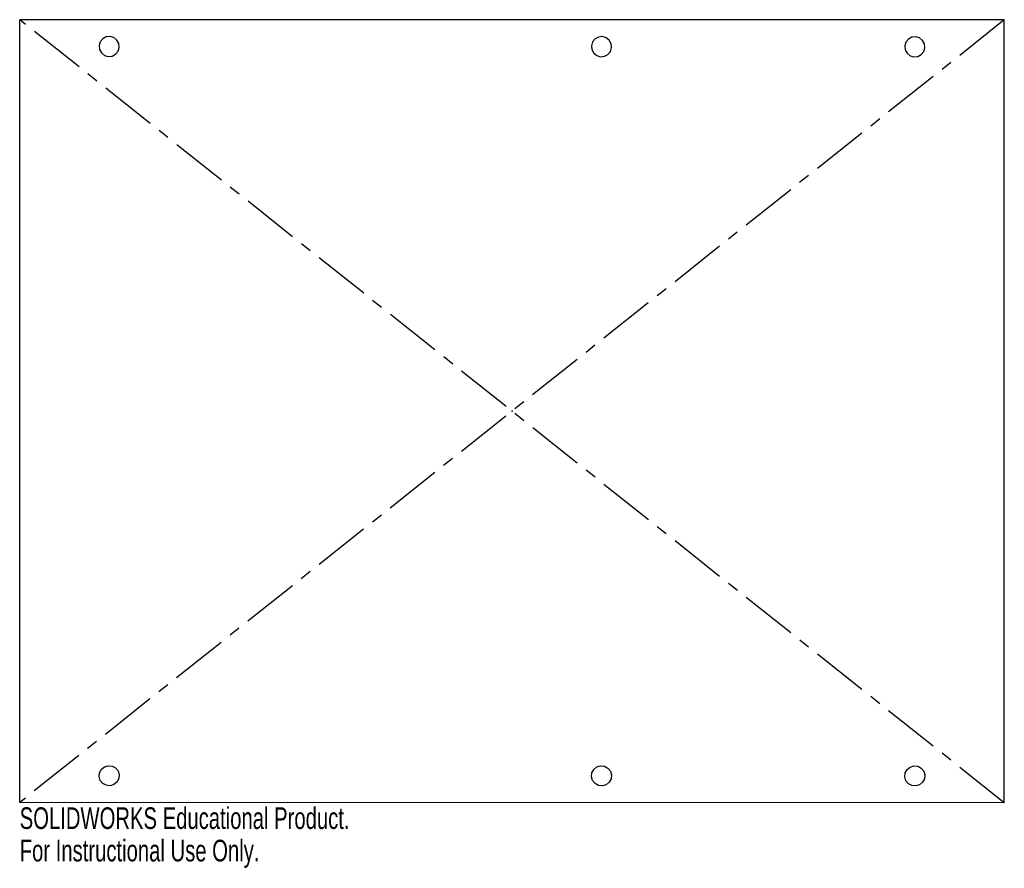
# Model space of a CAD drawing. Header units: millimetres. Extents: x -110 to 110, y -102 to 88.
import ezdxf

# ---------------------------------------------------------------- set-up
doc = ezdxf.new("R2010")
doc.units = ezdxf.units.MM
doc.header["$PDSIZE"] = -1
doc.linetypes.add('CENTERX2', pattern=[20.32, 12.7, -2.54, 2.54, -2.54])
doc.styles.add('SLDTEXTSTYLE0', font='TXT', dxfattribs={"width": 0.7})

msp = doc.modelspace()

# ---------------------------------------------------------------- linework, layer by layer
at = {"color": 7, "linetype": 'Continuous'}
for p, q in [((109.97, 87.46), (-109.97, 87.52)), ((-109.97, -87.46), (-109.97, 87.52)), ((109.97, -87.52), (109.97, 87.46)), ((109.97, -87.52), (-109.97, -87.46))]:
    msp.add_line(p, q, dxfattribs=at)
at = {"color": 7, "linetype": 'CENTERX2'}
for p, q in [((109.97, -87.52), (-109.97, 87.52)), ((109.97, 87.46), (-109.97, -87.46))]:
    msp.add_line(p, q, dxfattribs=at)
at = {"color": 7, "linetype": 'Continuous', "flags": 128}
for points in [[(-87.82, 82.18), (-88.24, 82.95), (-88.92, 83.51), (-89.76, 83.76), (-90.63, 83.67), (-91.41, 83.26), (-91.96, 82.58), (-92.21, 81.74), (-92.13, 80.86), (-91.71, 80.09), (-91.03, 79.53), (-90.19, 79.28), (-89.32, 79.37), (-88.54, 79.78), (-87.99, 80.46), (-87.74, 81.3), (-87.82, 82.18)], [(22.15, 82.15), (21.73, 82.92), (21.05, 83.47), (20.21, 83.73), (19.34, 83.64), (18.56, 83.22), (18.01, 82.54), (17.76, 81.7), (17.84, 80.83), (18.26, 80.06), (18.94, 79.5), (19.78, 79.25), (20.65, 79.34), (21.43, 79.75), (21.98, 80.43), (22.23, 81.27), (22.15, 82.15)], [(92.13, 82.13), (91.71, 82.9), (91.03, 83.45), (90.19, 83.71), (89.32, 83.62), (88.54, 83.2), (87.99, 82.52), (87.74, 81.68), (87.82, 80.81), (88.24, 80.04), (88.92, 79.48), (89.76, 79.23), (90.63, 79.32), (91.41, 79.73), (91.96, 80.41), (92.21, 81.25), (92.13, 82.13)], [(-87.82, -82.13), (-88.24, -82.9), (-88.92, -83.45), (-89.76, -83.71), (-90.63, -83.62), (-91.41, -83.2), (-91.96, -82.52), (-92.21, -81.68), (-92.13, -80.81), (-91.71, -80.04), (-91.03, -79.48), (-90.19, -79.23), (-89.32, -79.32), (-88.54, -79.73), (-87.99, -80.41), (-87.74, -81.25), (-87.82, -82.13)], [(22.15, -82.16), (21.73, -82.93), (21.05, -83.49), (20.21, -83.74), (19.34, -83.65), (18.56, -83.24), (18.01, -82.56), (17.76, -81.71), (17.84, -80.84), (18.26, -80.07), (18.94, -79.51), (19.78, -79.26), (20.65, -79.35), (21.43, -79.76), (21.98, -80.44), (22.23, -81.28), (22.15, -82.16)], [(92.13, -82.18), (91.71, -82.95), (91.03, -83.51), (90.19, -83.76), (89.32, -83.67), (88.54, -83.26), (87.99, -82.58), (87.74, -81.73), (87.82, -80.86), (88.24, -80.09), (88.92, -79.53), (89.76, -79.28), (90.63, -79.37), (91.41, -79.78), (91.96, -80.46), (92.21, -81.3), (92.13, -82.18)]]:
    msp.add_lwpolyline(points, dxfattribs=at)
at = {"color": 7, "linetype": 'Continuous'}
msp.add_point((0, 0), dxfattribs=at)

# ---------------------------------------------------------------- texts
at = {"color": 7, "linetype": 'Continuous', "char_height": 4.8336, "attachment_point": 1, "style": 'SLDTEXTSTYLE0'}
for s, insert in [('SOLIDWORKS Educational Product.', (-109.97, -88.54)), ('For Instructional Use Only.', (-109.97, -95.79))]:
    msp.add_mtext(s, dxfattribs=dict(at, insert=insert))

doc.saveas('drawing.dxf')
